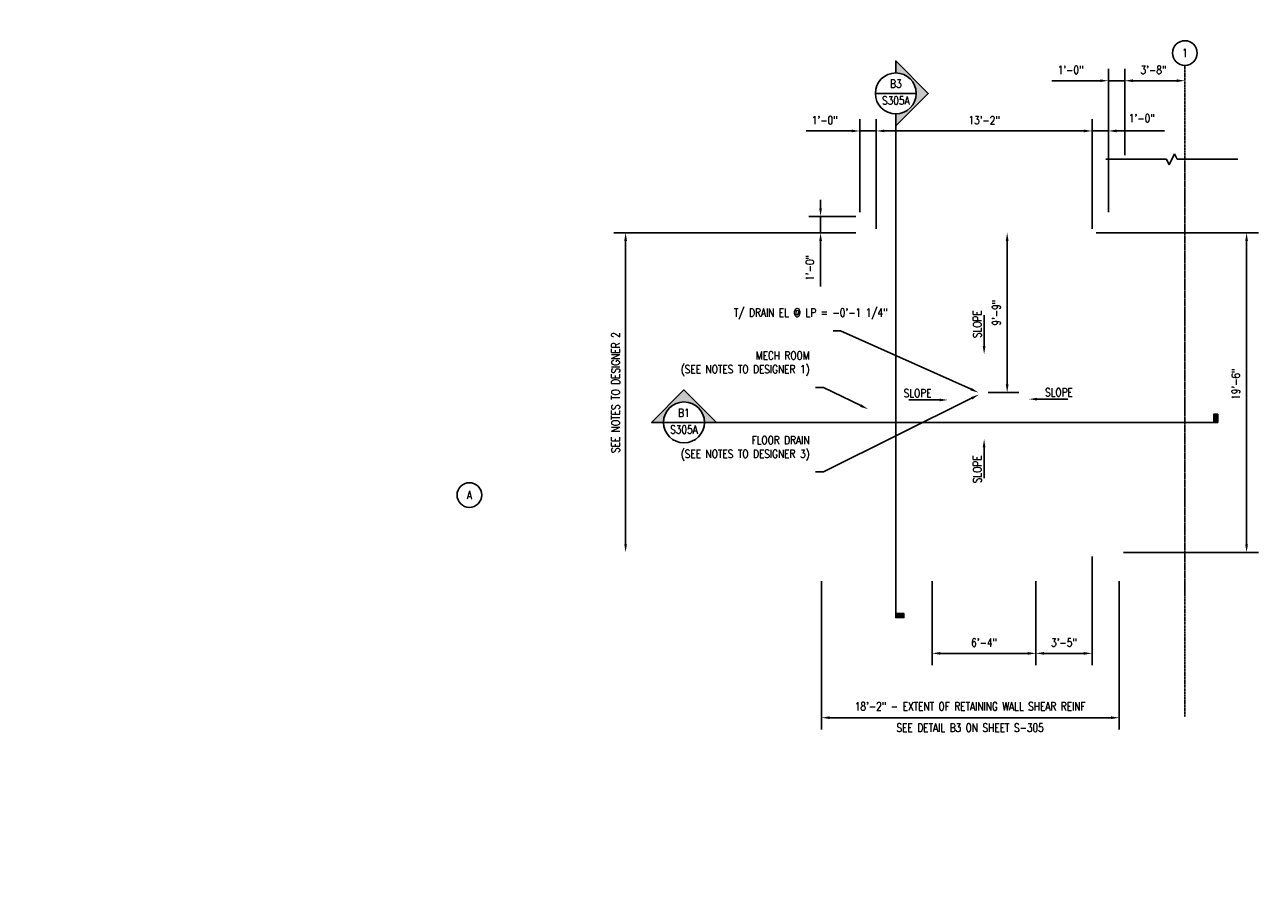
# Model space of a CAD drawing. Header units: inches. Extents: x -4277 to 4947, y 612 to 1950.
# Tile 1 of 4: x -581 to 325, y 612 to 1237. Entities that reach past the tile are written whole.
import ezdxf
from ezdxf import colors
from ezdxf.entities.mleader import LeaderData, LeaderLine
from ezdxf.enums import TextEntityAlignment as Align
from ezdxf.math import Vec2, Vec3

# ---------------------------------------------------------------- set-up
doc = ezdxf.new("R2010")
doc.units = ezdxf.units.IN
doc.header["$MEASUREMENT"] = 0
doc.set_wipeout_variables(frame=1)
doc.linetypes.add('CENTER2', pattern=[1.125, 0.75, -0.125, 0.125, -0.125])
for name, color, linetype in [('A-DETL-THIN', 1, 'Continuous'), ('G-ANNO-SYMB', 2, 'Continuous'), ('G-ANNO-TEXT', 2, 'Continuous'), ('G-ANNO-TTLB', 7, 'Continuous'), ('S-ANNO-DIMS', 1, 'Continuous'), ('S-ANNO-NOTE', 2, 'Continuous'), ('S-GRID', 1, 'CENTER2'), ('S-GRID-IDEN', 1, 'Continuous')]:
    doc.layers.add(name, color=color, linetype=linetype)
doc.styles.add('Annotative', font='romans.shx', dxfattribs={"width": 0.8, "height": 0.125})
doc.styles.add('Arial', font='romans.shx', dxfattribs={"width": 0.8})
doc.dimstyles.new('Annotative', dxfattribs={"dimscale": 0, "dimtxt": 0.125, "dimasz": 0.125, "dimexe": 0.18, "dimexo": 0.0625, "dimgap": 0.09, "dimtad": 1, "dimdec": 3, "dimzin": 3, "dimdsep": 46, "dimlunit": 4, "dimtxsty": 'Annotative', "dimcen": 0.09, "dimclrt": 2, "dimazin": 2, "dimtfac": 1, "dimtdec": 3, "dimtmove": 0, "dimatfit": 0, "dimfxl": 1, "dimfrac": 2, "dimtolj": 1, "dimtzin": 0, "dimarcsym": 0})

# ---------------------------------------------------------------- blocks, each defined once
blk = doc.blocks.new('Grid - Circle 3_8_-570341-ENLARGED MECHANICAL ROOM FOUNDATION PLAN 1')
at = {"layer": 'S-GRID-IDEN'}
blk.add_circle((0, 0), 0.188, dxfattribs=at)
blk = doc.blocks.new('*D30')
at = {"layer": 'Defpoints', "color": 0, "transparency": 16777216}
for p in [(42.11, 1159.75), (30.11, 1097.21), (42.11, 1085.21)]:
    blk.add_point(p, dxfattribs=at)
at = {"layer": 'S-ANNO-DIMS', "color": 0, "lineweight": -2, "transparency": 16777216}
for p, q in [((30.11, 1100.21), (30.11, 1168.39)), ((42.11, 1088.21), (42.11, 1168.39)), ((24.11, 1159.75), (-9.27, 1159.75)), ((42.11, 1159.75), (30.11, 1159.75)), ((48.11, 1159.75), (54.11, 1159.75))]:
    blk.add_line(p, q, dxfattribs=at)
at = {"layer": 'S-ANNO-DIMS', "color": 0, "transparency": 16777216}
for points in [[(24.11, 1160.75), (24.11, 1158.75), (30.11, 1159.75)], [(48.11, 1160.75), (48.11, 1158.75), (42.11, 1159.75)]]:
    blk.add_solid(points, dxfattribs=at)
at = {"layer": 'S-ANNO-DIMS', "color": 2, "lineweight": -3, "transparency": 16777216, "insert": (4.42, 1167.64), "char_height": 6, "width": 24.6557, "attachment_point": 5, "style": 'Annotative'}
blk.add_mtext('\\A1;1\'-0"', dxfattribs=at)
blk = doc.blocks.new('*D31')
at = {"layer": 'Defpoints', "color": 0, "transparency": 16777216}
for p in [(200.11, 1159.75), (42.11, 1085.21), (200.11, 1085.21)]:
    blk.add_point(p, dxfattribs=at)
at = {"layer": 'S-ANNO-DIMS', "color": 0, "lineweight": -2, "transparency": 16777216}
blk.add_line((48.11, 1159.75), (194.11, 1159.75), dxfattribs=at)
at = {"layer": 'S-ANNO-DIMS', "color": 0, "transparency": 16777216}
for points in [[(48.11, 1160.75), (48.11, 1158.75), (42.11, 1159.75)], [(194.11, 1160.75), (194.11, 1158.75), (200.11, 1159.75)]]:
    blk.add_solid(points, dxfattribs=at)
at = {"layer": 'S-ANNO-DIMS', "color": 2, "lineweight": -3, "transparency": 16777216, "insert": (121.11, 1167.64), "char_height": 6, "width": 30.0824, "attachment_point": 5, "style": 'Annotative'}
blk.add_mtext('\\A1;13\'-2"', dxfattribs=at)
blk = doc.blocks.new('*D32')
at = {"layer": 'Defpoints', "color": 0, "transparency": 16777216}
for p in [(212.11, 1159.75), (212.11, 1097.21), (200.11, 1085.21)]:
    blk.add_point(p, dxfattribs=at)
at = {"layer": 'S-ANNO-DIMS', "color": 0, "lineweight": -2, "transparency": 16777216}
for p, q in [((200.11, 1088.21), (200.11, 1168.39)), ((194.11, 1159.75), (188.11, 1159.75)), ((200.11, 1159.75), (212.11, 1159.75)), ((218.11, 1159.75), (253.15, 1159.75))]:
    blk.add_line(p, q, dxfattribs=at)
at = {"layer": 'S-ANNO-DIMS', "color": 0, "transparency": 16777216}
for points in [[(194.11, 1160.75), (194.11, 1158.75), (200.11, 1159.75)], [(218.11, 1160.75), (218.11, 1158.75), (212.11, 1159.75)]]:
    blk.add_solid(points, dxfattribs=at)
at = {"layer": 'S-ANNO-DIMS', "color": 2, "lineweight": -3, "transparency": 16777216, "insert": (227.13, 1172.07), "char_height": 6, "width": 24.6557, "attachment_point": 1, "line_spacing_factor": 0.983083, "style": 'Annotative'}
blk.add_mtext('\\A1;1\'-0"', dxfattribs=at)
blk = doc.blocks.new('*D33')
at = {"layer": 'Defpoints', "color": 0, "transparency": 16777216}
for p in [(224.11, 1196.52), (224.11, 1138.95), (212.11, 1097.21)]:
    blk.add_point(p, dxfattribs=at)
at = {"layer": 'S-ANNO-DIMS', "color": 0, "lineweight": -2, "transparency": 16777216}
for p, q in [((212.11, 1100.21), (212.11, 1205.16)), ((224.11, 1141.95), (224.11, 1205.16)), ((206.11, 1196.52), (170.73, 1196.52)), ((224.11, 1196.52), (212.11, 1196.52)), ((230.11, 1196.52), (236.11, 1196.52))]:
    blk.add_line(p, q, dxfattribs=at)
at = {"layer": 'S-ANNO-DIMS', "color": 0, "transparency": 16777216}
for points in [[(206.11, 1197.52), (206.11, 1195.52), (212.11, 1196.52)], [(230.11, 1197.52), (230.11, 1195.52), (224.11, 1196.52)]]:
    blk.add_solid(points, dxfattribs=at)
at = {"layer": 'S-ANNO-DIMS', "color": 2, "lineweight": -3, "transparency": 16777216, "insert": (184.42, 1204.41), "char_height": 6, "width": 24.6557, "attachment_point": 5, "style": 'Annotative'}
blk.add_mtext('\\A1;1\'-0"', dxfattribs=at)
blk = doc.blocks.new('*D34')
at = {"layer": 'Defpoints', "color": 0, "transparency": 16777216}
for p in [(268.11, 1196.52), (224.11, 1138.95), (268.11, 1138.95)]:
    blk.add_point(p, dxfattribs=at)
at = {"layer": 'S-ANNO-DIMS', "color": 0, "lineweight": -2, "transparency": 16777216}
blk.add_line((230.11, 1196.52), (262.11, 1196.52), dxfattribs=at)
at = {"layer": 'S-ANNO-DIMS', "color": 0, "transparency": 16777216}
for points in [[(230.11, 1197.52), (230.11, 1195.52), (224.11, 1196.52)], [(262.11, 1197.52), (262.11, 1195.52), (268.11, 1196.52)]]:
    blk.add_solid(points, dxfattribs=at)
at = {"layer": 'S-ANNO-DIMS', "color": 2, "lineweight": -3, "transparency": 16777216, "insert": (245.11, 1204.41), "char_height": 6, "width": 24.6557, "attachment_point": 5, "style": 'Annotative'}
blk.add_mtext('\\A1;3\'-8"', dxfattribs=at)
blk = doc.blocks.new('*D35')
at = {"layer": 'Defpoints', "color": 0, "transparency": 16777216}
for p in [(30.11, 1097.21), (1.38, 1085.21), (42.11, 1085.21)]:
    blk.add_point(p, dxfattribs=at)
at = {"layer": 'S-ANNO-DIMS', "color": 0, "lineweight": -2, "transparency": 16777216}
for p, q in [((1.38, 1103.21), (1.38, 1109.21)), ((27.11, 1097.21), (-7.26, 1097.21)), ((1.38, 1097.21), (1.38, 1085.21)), ((1.38, 1079.21), (1.38, 1045.82))]:
    blk.add_line(p, q, dxfattribs=at)
at = {"layer": 'S-ANNO-DIMS', "color": 0, "transparency": 16777216}
for points in [[(0.38, 1103.21), (2.38, 1103.21), (1.38, 1097.21)], [(0.38, 1079.21), (2.38, 1079.21), (1.38, 1085.21)]]:
    blk.add_solid(points, dxfattribs=at)
at = {"layer": 'S-ANNO-DIMS', "color": 2, "lineweight": -3, "transparency": 16777216, "insert": (-6.51, 1059.51), "char_height": 6, "width": 24.6557, "attachment_point": 5, "rotation": 90, "style": 'Annotative'}
blk.add_mtext('\\A1;1\'-0"', dxfattribs=at)
blk = doc.blocks.new('*D36')
at = {"layer": 'Defpoints', "color": 0, "transparency": 16777216}
for p in [(2.11, 833.21), (220.11, 833.21), (220.11, 730.2)]:
    blk.add_point(p, dxfattribs=at)
at = {"layer": 'S-ANNO-DIMS', "color": 0, "lineweight": -2, "transparency": 16777216}
for p, q in [((2.11, 830.21), (2.11, 721.56)), ((220.11, 830.21), (220.11, 721.56)), ((8.11, 730.2), (214.11, 730.2))]:
    blk.add_line(p, q, dxfattribs=at)
at = {"layer": 'S-ANNO-DIMS', "color": 0, "transparency": 16777216}
for points in [[(8.11, 731.2), (8.11, 729.2), (2.11, 730.2)], [(214.11, 731.2), (214.11, 729.2), (220.11, 730.2)]]:
    blk.add_solid(points, dxfattribs=at)
at = {"layer": 'S-ANNO-DIMS', "color": 2, "lineweight": -3, "transparency": 16777216, "insert": (110.88, 738.52), "char_height": 6, "width": 219.6602, "attachment_point": 5, "line_spacing_factor": 0.983083, "style": 'Annotative'}
blk.add_mtext('\\A1;18\'-2" - EXTENT OF RETAINING WALL SHEAR REINF', dxfattribs=at)
at = {"layer": 'S-ANNO-DIMS', "color": 2, "lineweight": -3, "transparency": 16777216, "insert": (110.88, 722.88), "char_height": 6, "width": 219.6602, "attachment_point": 5, "style": 'Annotative'}
blk.add_mtext('\\A1;SEE DETAIL B3 ON SHEET S-305', dxfattribs=at)
blk = doc.blocks.new('*U6')
at = {"lineweight": -3}
h = blk.add_hatch(color=256, dxfattribs=at)
edge = h.paths.add_edge_path()
edge.add_line((-0.312, 0), (-0.495, 0))
edge.add_line((-0.495, 0), (0, 0.495))
edge.add_line((0, 0.495), (0.495, 0))
edge.add_line((0.495, 0), (0.312, 0))
edge.add_arc((0, 0), 0.312, 0, 180)
blk.add_hatch(color=256, dxfattribs=at).paths.add_polyline_path([(8.08, 0), (8.143, 0), (8.143, 0.125), (8.08, 0.125)])
for p, q in [((0, 0.495), (-0.495, 0)), ((0.495, 0), (0, 0.495)), ((-0.312, 0), (0.312, 0))]:
    blk.add_line(p, q, dxfattribs=at)
at = {"linetype": 'Continuous', "lineweight": -3}
blk.add_line((0.312, 0), (8.143, 0), dxfattribs=at)
at = {"lineweight": -3, "flags": 128}
blk.add_lwpolyline([(-0.312, 0), (-0.495, 0), (0, 0.495), (0.495, 0), (0.312, 0, 1), (-0.312, 0)], format="xyb", close=True, dxfattribs=at)
blk.add_lwpolyline([(-0.312, 0.016), (-0.312, 0.016)], dxfattribs=at)
blk.add_lwpolyline([(-0.312, 0.016), (-0.312, 0.016)], dxfattribs=at)
blk.add_lwpolyline([(8.08, 0), (8.143, 0), (8.143, 0.125), (8.08, 0.125), (8.08, 0)], close=True, dxfattribs=at)
at = {"lineweight": -3}
blk.add_circle((0, 0), 0.312, dxfattribs=at)
at = {"linetype": 'Continuous', "lineweight": -3, "style": 'Arial'}
blk.add_attdef('X#', text='', height=0.0938, dxfattribs=at).set_placement((0, 0.047), align=Align.BOTTOM_CENTER)
blk.add_attdef('X-###', text='', height=0.0938, dxfattribs=at).set_placement((0, -0.047), align=Align.TOP_CENTER)
blk = doc.blocks.new('*D21')
at = {"layer": 'Defpoints', "color": 0, "transparency": 16777216}
for p in [(200.11, 851.21), (159.07, 833.21), (159.07, 777.3)]:
    blk.add_point(p, dxfattribs=at)
at = {"layer": 'S-ANNO-DIMS', "color": 0, "lineweight": -2, "transparency": 16777216}
for p, q in [((200.11, 848.21), (200.11, 768.66)), ((159.07, 830.21), (159.07, 768.66)), ((194.11, 777.3), (165.07, 777.3))]:
    blk.add_line(p, q, dxfattribs=at)
at = {"layer": 'S-ANNO-DIMS', "color": 0, "transparency": 16777216}
for points in [[(165.07, 778.3), (165.07, 776.3), (159.07, 777.3)], [(194.11, 778.3), (194.11, 776.3), (200.11, 777.3)]]:
    blk.add_solid(points, dxfattribs=at)
at = {"layer": 'S-ANNO-DIMS', "color": 2, "transparency": 16777216, "insert": (179.59, 785.19), "char_height": 6, "attachment_point": 5, "style": 'Annotative'}
blk.add_mtext('\\A1;3\'-5"', dxfattribs=at)
blk = doc.blocks.new('*D22')
at = {"layer": 'Defpoints', "color": 0, "transparency": 16777216}
for p in [(83.11, 833.21), (159.07, 833.21), (83.12, 777.3)]:
    blk.add_point(p, dxfattribs=at)
at = {"layer": 'S-ANNO-DIMS', "color": 0, "lineweight": -2, "transparency": 16777216}
for p, q in [((83.11, 830.21), (83.12, 768.66)), ((159.07, 830.21), (159.08, 768.66)), ((153.08, 777.3), (89.12, 777.3))]:
    blk.add_line(p, q, dxfattribs=at)
at = {"layer": 'S-ANNO-DIMS', "color": 0, "transparency": 16777216}
for points in [[(89.12, 778.3), (89.12, 776.3), (83.12, 777.3)], [(153.08, 778.3), (153.08, 776.3), (159.08, 777.3)]]:
    blk.add_solid(points, dxfattribs=at)
at = {"layer": 'S-ANNO-DIMS', "color": 2, "transparency": 16777216, "insert": (121.1, 785.19), "char_height": 6, "attachment_point": 5, "rotation": 0.00513, "style": 'Annotative'}
blk.add_mtext('\\A1;6\'-4"', dxfattribs=at)
blk = doc.blocks.new('*D28')
at = {"layer": 'Defpoints', "color": 0, "transparency": 16777216}
for p in [(-141.37, 1085.21), (30.11, 1085.21), (30.11, 851.21)]:
    blk.add_point(p, dxfattribs=at)
at = {"layer": 'S-ANNO-DIMS', "color": 0, "lineweight": -2, "transparency": 16777216}
for p, q in [((27.11, 1085.21), (-150.01, 1085.21)), ((-141.37, 857.21), (-141.37, 1079.21))]:
    blk.add_line(p, q, dxfattribs=at)
at = {"layer": 'S-ANNO-DIMS', "color": 0, "transparency": 16777216}
for points in [[(-142.37, 1079.21), (-140.37, 1079.21), (-141.37, 1085.21)], [(-142.37, 857.21), (-140.37, 857.21), (-141.37, 851.21)]]:
    blk.add_solid(points, dxfattribs=at)
at = {"layer": 'S-ANNO-DIMS', "color": 2, "transparency": 16777216, "insert": (-148.69, 968.21), "char_height": 6, "attachment_point": 5, "rotation": 90, "style": 'Annotative', "bg_fill": 3, "box_fill_scale": 1.25, "bg_fill_color": 256, "bg_fill_true_color": 13158600, "bg_fill_transparency": 0}
blk.add_mtext('\\A1;SEE NOTES TO DESIGNER 2', dxfattribs=at)
blk = doc.blocks.new('*U13')
for p, q in [((0.5, 1), (-0.5, -1)), ((1, 0), (0.5, 1)), ((-10.09, 0), (-12.09, 0)), ((-10.09, 0), (-1, 0)), ((-0.5, -1), (-1, 0)), ((10.09, 0), (1, 0)), ((10.09, 0), (12.09, 0))]:
    blk.add_line(p, q)
blk = doc.blocks.new('*D16')
at = {"layer": 'Defpoints', "color": 0, "transparency": 16777216}
for p in [(166.73, 1085.21), (121.11, 968.22), (138, 968.22)]:
    blk.add_point(p, dxfattribs=at)
at = {"layer": 'S-ANNO-DIMS', "color": 0, "lineweight": -2, "transparency": 16777216}
for p, q in [((138, 1079.21), (138, 974.22)), ((124.11, 968.22), (146.64, 968.22))]:
    blk.add_line(p, q, dxfattribs=at)
at = {"layer": 'S-ANNO-DIMS', "color": 0, "transparency": 16777216}
for points in [[(137, 1079.21), (139, 1079.21), (138, 1085.21)], [(137, 974.22), (139, 974.22), (138, 968.22)]]:
    blk.add_solid(points, dxfattribs=at)
at = {"layer": 'S-ANNO-DIMS', "color": 2, "lineweight": -3, "transparency": 16777216, "insert": (130.11, 1026.71), "char_height": 6, "width": 24.6557, "attachment_point": 5, "rotation": 90, "style": 'Annotative'}
blk.add_mtext('\\A1;9\'-9"', dxfattribs=at)
blk = doc.blocks.new('*D17')
at = {"layer": 'Defpoints', "color": 0, "transparency": 16777216}
for p in [(200.11, 1085.21), (220.11, 851.21), (313.29, 851.21)]:
    blk.add_point(p, dxfattribs=at)
at = {"layer": 'S-ANNO-DIMS', "color": 0, "lineweight": -2, "transparency": 16777216}
for p, q in [((203.11, 1085.21), (321.93, 1085.21)), ((313.29, 1079.21), (313.29, 857.21)), ((223.11, 851.21), (321.93, 851.21))]:
    blk.add_line(p, q, dxfattribs=at)
at = {"layer": 'S-ANNO-DIMS', "color": 0, "transparency": 16777216}
for points in [[(312.29, 1079.21), (314.29, 1079.21), (313.29, 1085.21)], [(312.29, 857.21), (314.29, 857.21), (313.29, 851.21)]]:
    blk.add_solid(points, dxfattribs=at)
at = {"layer": 'S-ANNO-DIMS', "color": 2, "lineweight": -3, "transparency": 16777216, "insert": (305.4, 974.41), "char_height": 6, "width": 24.6557, "attachment_point": 5, "rotation": 90, "style": 'Annotative'}
blk.add_mtext('\\A1;19\'-6"', dxfattribs=at)
blk = doc.blocks.new('*U7')
at = {"lineweight": -3}
h = blk.add_hatch(color=256, dxfattribs=at)
edge = h.paths.add_edge_path()
edge.add_line((0, 0.312), (0, 0.495))
edge.add_line((0, 0.495), (0.495, 0))
edge.add_line((0.495, 0), (0, -0.495))
edge.add_line((0, -0.495), (0, -0.312))
edge.add_arc((0, 0), 0.312, 270, 450)
blk.add_hatch(color=256, dxfattribs=at).paths.add_polyline_path([(0, -7.933), (0, -7.996), (0.125, -7.996), (0.125, -7.933)])
for p, q in [((0.495, 0), (0, 0.495)), ((-0.312, 0), (0.312, 0)), ((0, -0.495), (0.495, 0))]:
    blk.add_line(p, q, dxfattribs=at)
at = {"linetype": 'Continuous', "lineweight": -3}
blk.add_line((0, -0.312), (0, -7.996), dxfattribs=at)
at = {"lineweight": -3, "flags": 128}
blk.add_lwpolyline([(0, 0.312), (0, 0.495), (0.495, 0), (0, -0.495), (0, -0.312, 1), (0, 0.312)], format="xyb", close=True, dxfattribs=at)
blk.add_lwpolyline([(0.016, 0.312), (0.016, 0.312)], dxfattribs=at)
blk.add_lwpolyline([(0.016, 0.312), (0.016, 0.312)], dxfattribs=at)
blk.add_lwpolyline([(0, -7.933), (0, -7.996), (0.125, -7.996), (0.125, -7.933), (0, -7.933)], close=True, dxfattribs=at)
at = {"lineweight": -3}
blk.add_circle((0, 0), 0.312, dxfattribs=at)
at = {"linetype": 'Continuous', "lineweight": -3, "style": 'Arial'}
blk.add_attdef('X#', text='', height=0.0938, dxfattribs=at).set_placement((0, 0.047), align=Align.BOTTOM_CENTER)
blk.add_attdef('X-###', text='', height=0.0938, dxfattribs=at).set_placement((0, -0.047), align=Align.TOP_CENTER)

msp = doc.modelspace()

# ---------------------------------------------------------------- linework, layer by layer
at = {"layer": 'S-GRID', "lineweight": -3}
msp.add_line((268.113, 820.1184), (268.113, 1207.784), dxfattribs=at)

# ---------------------------------------------------------------- texts
at = {"layer": 'G-ANNO-TEXT', "lineweight": -3, "insert": (62.2729, 970.8304), "char_height": 6, "width": 23.942249, "attachment_point": 1, "line_spacing_factor": 0.981704, "style": 'Annotative', "bg_fill": 2}
msp.add_mtext('\\pxt3.2,6.4,9.6,12.8,16,19.2,22.4,25.6,28.8,32,35.2,38.4,41.6,44.8,48,51.2,54.4,57.6,60.8,64,67.2,70.4,73.6,76.8,80,83.2,86.4,89.6,92.8,96,99.2,102.4;{SLOPE}', dxfattribs=at)

# ---------------------------------------------------------------- dimensions: what is measured, and where the dimension line sits
at = {"layer": 'S-ANNO-DIMS', "lineweight": -3}
dim = msp.add_linear_dim(base=(42.113, 1159.7484), p1=(30.113, 1097.2059), p2=(42.113, 1085.2059), dimstyle='Annotative', override={"dimpost": '\\X'}, dxfattribs=at)
dim.commit()
dim.dimension.update_dxf_attribs({"geometry": '*D30', "text_midpoint": (4.4216, 1159.7484), "dimtype": 160})
dim = msp.add_linear_dim(base=(200.113, 1159.7484), p1=(42.113, 1085.2059), p2=(200.113, 1085.2059), dimstyle='Annotative', override={"dimpost": '\\X', "dimse1": 1, "dimse2": 1}, dxfattribs=at)
dim.commit()
dim.dimension.update_dxf_attribs({"geometry": '*D31', "text_midpoint": (121.113, 1167.6398)})
dim = msp.add_linear_dim(base=(1.3816, 1085.2059), p1=(30.113, 1097.2059), p2=(42.113, 1085.2059), angle=90, dimstyle='Annotative', override={"dimpost": '\\X', "dimse2": 1}, dxfattribs=at)
dim.commit()
dim.dimension.update_dxf_attribs({"geometry": '*D35', "text_midpoint": (-6.5099, 1059.5145)})
dim = msp.add_linear_dim(base=(313.2871, 851.2059), p1=(200.113, 1085.2059), p2=(220.113, 851.2059), angle=90, dimstyle='Annotative', override={"dimpost": '\\X'}, dxfattribs=at)
dim.commit()
dim.dimension.update_dxf_attribs({"geometry": '*D17', "text_midpoint": (313.2871, 974.4062), "dimtype": 160})
at = {"layer": 'S-ANNO-DIMS'}
dim = msp.add_linear_dim(base=(159.0721, 777.3029), p1=(200.113, 851.2059), p2=(159.0721, 833.2127), dimstyle='Annotative', override={"dimpost": '\\X'}, dxfattribs=at)
dim.commit()
dim.dimension.update_dxf_attribs({"geometry": '*D21', "text_midpoint": (179.5926, 785.1944)})
at = {"layer": 'S-ANNO-DIMS', "lineweight": -3}
dim = msp.add_linear_dim(base=(220.113, 730.2001), p1=(2.113, 833.2095), p2=(220.113, 833.2127), text='18\'-2" - EXTENT OF RETAINING WALL SHEAR REINF\\XSEE DETAIL B3 ON SHEET S-305', dimstyle='Annotative', override={"dimpost": '\\X'}, dxfattribs=at)
dim.commit()
dim.dimension.update_dxf_attribs({"geometry": '*D36', "text_midpoint": (110.8796, 730.2001), "dimtype": 160})
at = {"layer": 'S-ANNO-DIMS'}
dim = msp.add_aligned_dim(p1=(159.0721, 833.2127), p2=(83.113, 833.2059), distance=55.91, dimstyle='Annotative', override={"dimpost": '\\X'}, dxfattribs=at)
dim.commit()
dim.dimension.update_dxf_attribs({"geometry": '*D22', "text_midpoint": (121.0969, 785.1908)})

# ---------------------------------------------------------------- leaders
at = {"layer": 'S-ANNO-NOTE', "lineweight": -3}
ml = msp.add_multileader_mtext('Standard', dxfattribs=at)
ml.set_content('MECH ROOM\\P(SEE NOTES TO DESIGNER 1)', color=256, style='Annotative')
ml.set_leader_properties(color=1, linetype='ByLayer', lineweight=-1)
ml.build(insert=Vec2(0, 0))
ml.multileader.update_dxf_attribs({"text_right_attachment_type": 3, "dogleg_length": 0.125, "arrow_head_size": 6, "scale": 48})
ctx = ml.context
ctx.base_point, ctx.scale, ctx.char_height, ctx.arrow_head_size, ctx.landing_gap_size, ctx.plane_origin = Vec3(-66.8251, 994.3235), 48, 6, 6, 4.32, Vec3(254.3999, 1071.9852)
ctx.right_attachment, ctx.text_align_type = 3, 2
notes = []
notes.append((ctx, [(1, (1, 1, 0), (3.5863, 972.0378), (-1, 0), 6, [(0, [(36.2148, 956.0332)], 0, [])])]))
ctx.mtext.insert, ctx.mtext.width, ctx.mtext.defined_height, ctx.mtext.alignment, ctx.mtext.flow_direction = Vec3(-6.7337, 998.3235), 88.97322, 55.4385, 3, 5
for ctx, leaders in notes:
    for number, flags, end, landing, length, lines in leaders:
        leader = LeaderData()
        leader.index, (leader.has_last_leader_line, leader.has_dogleg_vector, leader.attachment_direction) = number, flags
        leader.last_leader_point, leader.dogleg_vector, leader.dogleg_length = Vec3(end), Vec3(landing), length
        for number, points, colour, breaks in lines:
            line = LeaderLine()
            line.index, line.vertices, line.color, line.breaks = number, Vec3.list(points), colors.encode_raw_color(colour), breaks
            leader.lines.append(line)
        ctx.leaders.append(leader)

# ---------------------------------------------------------------- wipeouts: each hides what was drawn before it
msp.add_wipeout([(-251.7274, 1174.4465), (-489.0377, 1174.4465), (-489.0377, 1781.4987), (-251.7274, 1213.3008)]).dxf.layer = 'G-ANNO-TTLB'

# ---------------------------------------------------------------- next in the draw order: block references
at = {"layer": 'G-ANNO-SYMB', "lineweight": -3}
ref = msp.add_blockref('*U6', (-98.6401, 946.3667), dxfattribs=dict(at, xscale=48, yscale=48, zscale=48))
ref.add_attrib('X-###', 'S305A', dxfattribs={"layer": '0', "color": 1, "linetype": 'Continuous', "lineweight": -2, "height": 6, "style": 'Arial', "width": 0.8}).set_placement((-98.6401, 944.1167), align=Align.TOP_CENTER)
ref.add_attrib('X#', 'B1', dxfattribs={"layer": '0', "color": 1, "linetype": 'Continuous', "lineweight": -2, "height": 6, "style": 'Arial', "width": 0.8}).set_placement((-98.6401, 948.6167), align=Align.BOTTOM_CENTER)

# ---------------------------------------------------------------- next in the draw order: leaders
at = {"layer": 'G-ANNO-SYMB'}
ml = msp.add_multileader_mtext('Standard', dxfattribs=at)
ml.set_content(' ', color=256, style='Annotative')
ml.set_leader_properties(color=1, linetype='ByLayer', lineweight=-1)
ml.build(insert=Vec2(0, 0))
ml.multileader.update_dxf_attribs({"has_dogleg": 0, "text_right_attachment_type": 3, "dogleg_length": 0.125, "arrow_head_size": 6, "scale": 48})
ctx = ml.context
ctx.base_point, ctx.scale, ctx.char_height, ctx.arrow_head_size, ctx.landing_gap_size, ctx.plane_origin = Vec3(52.4993, 962.8078), 48, 6, 6, 4.32, Vec3(94.5449, 962.8078)
ctx.right_attachment, ctx.text_align_type = 3, 2
notes = []
notes.append((ctx, [(0, (1, 1, 0), (71.9393, 962.8078), (-1, 0), 6, [(0, [(94.5449, 962.8078)], 0, [])])]))
ctx.mtext.insert, ctx.mtext.alignment, ctx.mtext.flow_direction = Vec3(61.6193, 965.8078), 3, 5
at = {"layer": 'S-ANNO-NOTE', "lineweight": -3}
ml = msp.add_multileader_mtext('Standard', dxfattribs=at)
ml.set_content('T/ DRAIN EL @ LP = -0\'-1 1/4"', color=256, style='Annotative')
ml.set_leader_properties(color=1, linetype='ByLayer', lineweight=-1)
ml.build(insert=Vec2(0, 0))
ml.multileader.update_dxf_attribs({"text_right_attachment_type": 3, "dogleg_length": 0.36, "arrow_head_size": 6, "scale": 48})
ctx = ml.context
ctx.base_point, ctx.scale, ctx.char_height, ctx.arrow_head_size, ctx.landing_gap_size, ctx.plane_origin = Vec3(-66.4114, 1025.7873), 48, 6, 6, 4.32, Vec3(25.4678, 1013.5016)
ctx.right_attachment = 3
notes.append((ctx, [(0, (1, 1, 0), (15.8983, 1013.5016), (-1, 0), 5.3269, [(0, [(117.0505, 968.2223)], 0, [])])]))
ctx.mtext.insert, ctx.mtext.width, ctx.mtext.flow_direction = Vec3(-62.0914, 1029.7873), 68.220414, 5
ml = msp.add_multileader_mtext('Standard', dxfattribs=at)
ml.set_content('FLOOR DRAIN\\P(SEE NOTES TO DESIGNER 3)', color=256, style='Annotative')
ml.set_leader_properties(color=1, linetype='ByLayer', lineweight=-1)
ml.build(insert=Vec2(0, 0))
ml.multileader.update_dxf_attribs({"text_right_attachment_type": 3, "dogleg_length": 0.125, "arrow_head_size": 6, "scale": 48})
ctx = ml.context
ctx.base_point, ctx.scale, ctx.char_height, ctx.arrow_head_size, ctx.landing_gap_size, ctx.plane_origin = Vec3(-66.8251, 932.3746), 48, 6, 6, 4.32, Vec3(254.3999, 1027.7475)
ctx.right_attachment, ctx.text_align_type = 3, 2
notes.append((ctx, [(1, (1, 1, 0), (3.5863, 910.0889), (-1, 0), 6, [(0, [(117.3338, 966.7317)], 0, [])])]))
ctx.mtext.insert, ctx.mtext.width, ctx.mtext.defined_height, ctx.mtext.alignment, ctx.mtext.flow_direction = Vec3(-6.7337, 936.3746), 62.234446, 17.775, 3, 5
for ctx, leaders in notes:
    for number, flags, end, landing, length, lines in leaders:
        leader = LeaderData()
        leader.index, (leader.has_last_leader_line, leader.has_dogleg_vector, leader.attachment_direction) = number, flags
        leader.last_leader_point, leader.dogleg_vector, leader.dogleg_length = Vec3(end), Vec3(landing), length
        for number, points, colour, breaks in lines:
            line = LeaderLine()
            line.index, line.vertices, line.color, line.breaks = number, Vec3.list(points), colors.encode_raw_color(colour), breaks
            leader.lines.append(line)
        ctx.leaders.append(leader)

# ---------------------------------------------------------------- next in the draw order: wipeouts: each hides what was drawn before it
msp.add_wipeout([(-486.1812, 1174.4465), (3159.7951, 1174.4465), (3159.7951, 1781.4987), (-489.0377, 1781.4987), (-489.0377, 1174.4465)]).dxf.layer = 'G-ANNO-TTLB'

# ---------------------------------------------------------------- next in the draw order: block references
at = {"layer": 'G-ANNO-SYMB', "lineweight": -3}
ref = msp.add_blockref('*U7', (56.4522, 1187.2528), dxfattribs=dict(at, xscale=48, yscale=48, zscale=48))
ref.add_attrib('X-###', 'S305A', dxfattribs={"layer": '0', "color": 1, "linetype": 'Continuous', "lineweight": -2, "height": 6, "style": 'Arial', "width": 0.8}).set_placement((56.4522, 1185.0028), align=Align.TOP_CENTER)
ref.add_attrib('X#', 'B3', dxfattribs={"layer": '0', "color": 1, "linetype": 'Continuous', "lineweight": -2, "height": 6, "style": 'Arial', "width": 0.8}).set_placement((56.4522, 1189.5028), align=Align.BOTTOM_CENTER)
at = {"layer": 'S-GRID-IDEN', "lineweight": -3, "xscale": 47.99999999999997, "yscale": 47.99999999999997, "zscale": 47.99999999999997}
msp.add_blockref('Grid - Circle 3_8_-570341-ENLARGED MECHANICAL ROOM FOUNDATION PLAN 1', (268.113, 1216.784), dxfattribs=at)

# ---------------------------------------------------------------- next in the draw order: texts
at = {"layer": 'G-ANNO-TEXT', "lineweight": -3, "char_height": 6, "width": 23.942249, "rotation": 90, "line_spacing_factor": 0.981704, "style": 'Annotative', "bg_fill": 2}
for insert, attachment_point in [((113.0903, 1028.5096), 3), ((113.0903, 901.9022), 1)]:
    msp.add_mtext('\\pxt3.2,6.4,9.6,12.8,16,19.2,22.4,25.6,28.8,32,35.2,38.4,41.6,44.8,48,51.2,54.4,57.6,60.8,64,67.2,70.4,73.6,76.8,80,83.2,86.4,89.6,92.8,96,99.2,102.4;{SLOPE}', dxfattribs=dict(at, insert=insert, attachment_point=attachment_point))
at = {"layer": 'G-ANNO-TEXT', "lineweight": -3, "insert": (186.0867, 971.4373), "char_height": 6, "width": 23.942249, "attachment_point": 3, "line_spacing_factor": 0.981704, "style": 'Annotative', "bg_fill": 2}
msp.add_mtext('\\pxt3.2,6.4,9.6,12.8,16,19.2,22.4,25.6,28.8,32,35.2,38.4,41.6,44.8,48,51.2,54.4,57.6,60.8,64,67.2,70.4,73.6,76.8,80,83.2,86.4,89.6,92.8,96,99.2,102.4;{SLOPE}', dxfattribs=at)
at = {"layer": 'S-GRID-IDEN', "lineweight": -3, "insert": (268.0817, 1216.784), "char_height": 6, "width": 6, "attachment_point": 5, "style": 'Annotative'}
msp.add_mtext('1', dxfattribs=at)

# ---------------------------------------------------------------- next in the draw order: dimensions: what is measured, and where the dimension line sits
at = {"layer": 'S-ANNO-DIMS', "lineweight": -3}
dim = msp.add_linear_dim(base=(268.113, 1196.519), p1=(224.113, 1138.9493), p2=(268.113, 1138.9493), dimstyle='Annotative', override={"dimpost": '\\X', "dimse1": 1, "dimse2": 1}, dxfattribs=at)
dim.commit()
dim.dimension.update_dxf_attribs({"geometry": '*D34', "text_midpoint": (245.113, 1196.519), "dimtype": 160})
at = {"layer": 'S-ANNO-DIMS'}
dim = msp.add_linear_dim(base=(-141.3698, 1085.2059), p1=(30.113, 851.2059), p2=(30.113, 1085.2059), angle=90, text='SEE NOTES TO DESIGNER 2', dimstyle='Annotative', override={"dimpost": '\\X', "dimse1": 1, "dimtfill": 1}, dxfattribs=at)
dim.commit()
dim.dimension.update_dxf_attribs({"geometry": '*D28', "text_midpoint": (-141.3698, 968.2059), "dimtype": 160})

# ---------------------------------------------------------------- next in the draw order: wipeouts: each hides what was drawn before it
msp.add_wipeout([(-251.7274, 912.6228), (-489.0377, 912.6228), (-489.0377, 873.7686), (-251.7274, 873.7686)]).dxf.layer = 'G-ANNO-TTLB'

# ---------------------------------------------------------------- next in the draw order: block references
at = {"layer": 'S-GRID-IDEN', "lineweight": -3, "xscale": 47.99999999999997, "yscale": 47.99999999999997, "zscale": 47.99999999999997, "rotation": 89.9999999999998}
msp.add_blockref('Grid - Circle 3_8_-570341-ENLARGED MECHANICAL ROOM FOUNDATION PLAN 1', (-255.7337, 893.2059), dxfattribs=at)

# ---------------------------------------------------------------- next in the draw order: texts
at = {"layer": 'S-GRID-IDEN', "lineweight": -3, "insert": (-255.7337, 893.2059), "char_height": 6, "width": 6, "attachment_point": 5, "style": 'Annotative'}
msp.add_mtext('A', dxfattribs=at)

# ---------------------------------------------------------------- next in the draw order: dimensions: what is measured, and where the dimension line sits
at = {"layer": 'S-ANNO-DIMS', "lineweight": -3}
dim = msp.add_linear_dim(base=(138.0007, 968.2223), p1=(166.7321, 1085.2059), p2=(121.113, 968.2223), angle=90, dimstyle='Annotative', override={"dimpost": '\\X', "dimse1": 1}, dxfattribs=at)
dim.commit()
dim.dimension.update_dxf_attribs({"geometry": '*D16', "text_midpoint": (130.1093, 1026.7141)})

# ---------------------------------------------------------------- next in the draw order: leaders
at = {"layer": 'G-ANNO-SYMB'}
ml = msp.add_multileader_mtext('Standard', dxfattribs=at)
ml.set_content(' ', color=256, style='Annotative')
ml.set_leader_properties(color=1, linetype='ByLayer', lineweight=-1)
ml.build(insert=Vec2(0, 0))
ml.multileader.update_dxf_attribs({"has_dogleg": 0, "text_right_attachment_type": 3, "dogleg_length": 0.125, "arrow_head_size": 6, "scale": 48})
ctx = ml.context
ctx.base_point, ctx.scale, ctx.char_height, ctx.arrow_head_size, ctx.landing_gap_size, ctx.plane_origin, ctx.plane_x_axis, ctx.plane_y_axis = Vec3(121.113, 1024.8433), 48, 6, 6, 4.32, Vec3(121.113, 996.2377), Vec3(0, 1), Vec3(-1, 0)
ctx.right_attachment = 3
notes = []
notes.append((ctx, [(0, (1, 1, 0), (121.113, 1018.8433), (0, 1), 6, [(0, [(121.113, 996.2377)], 0, [])])]))
ctx.mtext.insert, ctx.mtext.text_direction, ctx.mtext.rotation, ctx.mtext.flow_direction = Vec3(118.113, 1029.1633), Vec3(0, 1), 1.57079633, 5
ml = msp.add_multileader_mtext('Standard', dxfattribs=at)
ml.set_content(' ', color=256, style='Annotative')
ml.set_leader_properties(color=1, linetype='ByLayer', lineweight=-1)
ml.build(insert=Vec2(0, 0))
ml.multileader.update_dxf_attribs({"has_dogleg": 0, "text_right_attachment_type": 3, "dogleg_length": 0.125, "arrow_head_size": 6, "scale": 48})
ctx = ml.context
ctx.base_point, ctx.scale, ctx.char_height, ctx.arrow_head_size, ctx.landing_gap_size, ctx.plane_origin = Vec3(182.4203, 963.4146), 48, 6, 6, 4.32, Vec3(153.8147, 963.4146)
ctx.right_attachment = 3
notes.append((ctx, [(0, (1, 1, 0), (176.4203, 963.4146), (1, 0), 6, [(0, [(153.8147, 963.4146)], 0, [])])]))
ctx.mtext.insert, ctx.mtext.flow_direction = Vec3(186.7403, 966.4146), 5
ml = msp.add_multileader_mtext('Standard', dxfattribs=at)
ml.set_content(' ', color=256, style='Annotative')
ml.set_leader_properties(color=1, linetype='ByLayer', lineweight=-1)
ml.build(insert=Vec2(0, 0))
ml.multileader.update_dxf_attribs({"has_dogleg": 0, "text_right_attachment_type": 3, "dogleg_length": 0.125, "arrow_head_size": 6, "scale": 48})
ctx = ml.context
ctx.base_point, ctx.scale, ctx.char_height, ctx.arrow_head_size, ctx.landing_gap_size, ctx.plane_origin, ctx.plane_x_axis, ctx.plane_y_axis = Vec3(121.113, 892.1286), 48, 6, 6, 4.32, Vec3(121.113, 934.1742), Vec3(0, 1), Vec3(-1, 0)
ctx.right_attachment, ctx.text_align_type = 3, 2
notes.append((ctx, [(0, (1, 1, 0), (121.113, 911.5686), (0, -1), 6, [(0, [(121.113, 934.1742)], 0, [])])]))
ctx.mtext.insert, ctx.mtext.text_direction, ctx.mtext.rotation, ctx.mtext.alignment, ctx.mtext.flow_direction = Vec3(118.113, 901.2486), Vec3(0, 1), 1.57079633, 3, 5
for ctx, leaders in notes:
    for number, flags, end, landing, length, lines in leaders:
        leader = LeaderData()
        leader.index, (leader.has_last_leader_line, leader.has_dogleg_vector, leader.attachment_direction) = number, flags
        leader.last_leader_point, leader.dogleg_vector, leader.dogleg_length = Vec3(end), Vec3(landing), length
        for number, points, colour, breaks in lines:
            line = LeaderLine()
            line.index, line.vertices, line.color, line.breaks = number, Vec3.list(points), colors.encode_raw_color(colour), breaks
            leader.lines.append(line)
        ctx.leaders.append(leader)

# ---------------------------------------------------------------- next in the draw order: wipeouts: each hides what was drawn before it
msp.add_wipeout([(293.113, 1174.4465), (293.113, 1138.9806), (262.5381, 1138.9806), (260.5381, 1142.9806), (256.5381, 1134.9806), (254.5381, 1138.9806), (222.0036, 1138.9806), (221.5468, 1179.3106)]).dxf.layer = 'G-ANNO-TTLB'

# ---------------------------------------------------------------- next in the draw order: linework, layer by layer
at = {"layer": 'S-GRID'}
msp.add_line((268.113, 730.2001), (268.113, 1207.784), dxfattribs=at)

# ---------------------------------------------------------------- next in the draw order: block references
at = {"layer": 'A-DETL-THIN', "xscale": 4, "yscale": 4, "zscale": 4}
msp.add_blockref('*U13', (258.5381, 1138.9806), dxfattribs=at)

# ---------------------------------------------------------------- next in the draw order: dimensions: what is measured, and where the dimension line sits
at = {"layer": 'S-ANNO-DIMS', "lineweight": -3}
for base, p1, p2, override, picture, middle in [((224.113, 1196.519), (212.113, 1097.2059), (224.113, 1138.9493), {"dimpost": '\\X'}, '*D33', (184.4216, 1196.519)), ((212.113, 1159.7484), (200.113, 1085.2059), (212.113, 1097.2059), {"dimpost": '\\X', "dimse2": 1}, '*D32', (239.4628, 1159.7484))]:
    dim = msp.add_linear_dim(base=base, p1=p1, p2=p2, dimstyle='Annotative', override=override, dxfattribs=at)
    dim.commit()
    dim.dimension.update_dxf_attribs({"geometry": picture, "text_midpoint": middle, "dimtype": 160})

# ---------------------------------------------------------------- next in the draw order: wipeouts: each hides what was drawn before it
msp.add_wipeout([(245.1359, 730.7724), (1421.6976, 730.7724), (1421.6976, 611.9551), (245.1359, 611.9551)]).dxf.layer = 'G-ANNO-TTLB'

doc.saveas('drawing.dxf')
